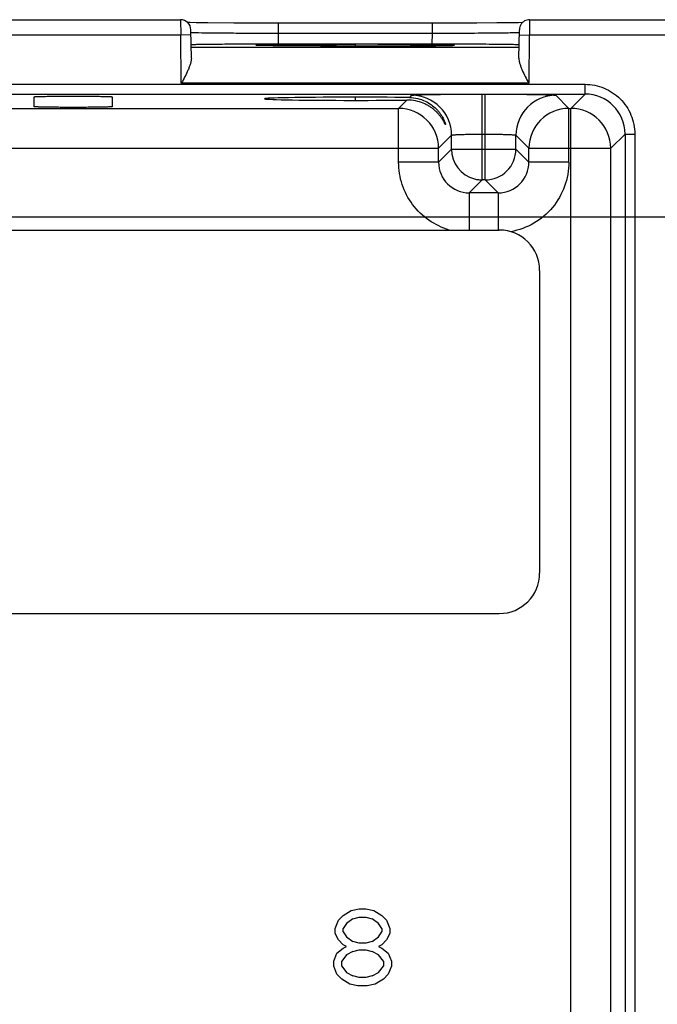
# Model space of a CAD drawing. Header units: inches. Extents: x 0 to 34, y 0 to 22.
# Tile 59 of 71: x 19.4 to 20.7, y 16.3 to 18.2. Entities that reach past the tile are written whole.
import ezdxf

# ---------------------------------------------------------------- set-up
doc = ezdxf.new("R2010")
doc.units = ezdxf.units.IN
doc.header["$LTSCALE"] = 1.87
doc.header["$MEASUREMENT"] = 0
doc.layers.get('0').update_dxf_attribs({"linetype": 'CONTINUOUS'})
doc.layers.add('DIMENSIONS', color=7, linetype='CONTINUOUS')
doc.styles.get("Standard").update_dxf_attribs({"font": 'txt', "width": 0.8})
doc.dimstyles.new('DIMSTYLE_1', dxfattribs={"dimtxt": 0.125, "dimasz": 0.18, "dimexe": 0.125, "dimexo": 0.0625, "dimgap": 0.09, "dimtad": 0, "dimtih": 1, "dimtoh": 1, "dimzin": 4, "dimdsep": 46, "dimtxsty": 'STANDARD', "dimblk": '_FILLED', "dimblk1": '_FILLED', "dimblk2": '_FILLED', "dimcen": 0.09, "dimadec": 0, "dimazin": 0, "dimtp": 0.01, "dimtm": 0.01, "dimtfac": 1, "dimtofl": 0, "dimtmove": 0, "dimatfit": 3, "dimldrblk": '_FILLED', "dimfxl": 1, "dimtolj": 1, "dimtzin": 4, "dimarcsym": 0})

# ---------------------------------------------------------------- blocks, each defined once
blk = doc.blocks.new('*D41')
at = {"layer": 'DIMENSIONS', "color": 2, "linetype": 'CONTINUOUS'}
blk.add_line((11.6309, 17.8466), (22.5948, 17.8466), dxfattribs=at)
at = {"layer": 'DIMENSIONS', "color": 2, "linetype": 'CONTINUOUS', "insert": (22.6573, 17.9091), "char_height": 0.125, "width": 1.125, "attachment_point": 1, "line_spacing_factor": 0.9}
blk.add_mtext('3.08{\\Ftxt.shx;\\W1.000000;\\H0.125000; }[78.3]', dxfattribs=at)
blk = doc.blocks.new('_FILLED')
at = {"color": 0, "linetype": 'BYBLOCK'}
blk.add_solid([(0, 0), (-1, 0.174), (-1, -0.174)], dxfattribs=at)

msp = doc.modelspace()

# ---------------------------------------------------------------- linework, layer by layer
at = {"color": 7, "linetype": 'CONTINUOUS'}
for p, q in [((19.3247, 18.2308), (19.7437, 18.2308)), ((19.7437, 18.2308), (19.7439, 18.2008)), ((19.7619, 18.2251), (19.7578, 18.2252)), ((19.7738, 18.2249), (19.7619, 18.2251)), ((20.4029, 18.225), (20.3893, 18.2248)), ((20.4109, 18.2252), (20.4029, 18.225)), ((20.4247, 18.2308), (20.4245, 18.2008)), ((20.4247, 18.2308), (20.7179, 18.2308)), ((19.7647, 18.1559), (19.7637, 18.2112)), ((19.7968, 18.2247), (19.7738, 18.2249)), ((19.8475, 18.2243), (19.7968, 18.2247)), ((20.2346, 18.2242), (19.8475, 18.2243)), ((19.9338, 18.2242), (19.9338, 18.2045)), ((20.3214, 18.2243), (20.2346, 18.2242)), ((20.2346, 18.2242), (20.2346, 18.2045)), ((20.3606, 18.2246), (20.3214, 18.2243)), ((20.3893, 18.2248), (20.3606, 18.2246)), ((20.4037, 18.1559), (20.4047, 18.2112)), ((20.4039, 18.206), (20.4046, 18.2062)), ((20.4051, 18.2146), (20.4047, 18.2112)), ((19.7439, 18.2008), (19.3237, 18.2008)), ((19.7639, 18.2012), (19.7439, 18.2008)), ((19.7447, 18.1069), (19.7439, 18.2008)), ((19.9338, 18.2045), (20.2346, 18.2045)), ((19.9338, 18.2045), (19.9342, 18.1831)), ((20.2346, 18.2045), (20.2342, 18.1831)), ((20.4045, 18.2012), (20.4245, 18.2008)), ((20.4237, 18.2008), (20.4229, 18.1069)), ((20.7479, 18.2008), (20.4237, 18.2008)), ((20.4041, 18.1769), (19.7643, 18.1769)), ((19.8944, 18.1808), (19.894, 18.1808)), ((19.8953, 18.1807), (19.8949, 18.1807)), ((19.9006, 18.1805), (19.8983, 18.1806)), ((19.9161, 18.1831), (19.8986, 18.1831)), ((19.9052, 18.1804), (19.9006, 18.1805)), ((19.9134, 18.1803), (19.9052, 18.1804)), ((19.9289, 18.1801), (19.9134, 18.1803)), ((19.9342, 18.1831), (19.9161, 18.1831)), ((19.9604, 18.1798), (19.9289, 18.1801)), ((20.2342, 18.1831), (19.9342, 18.1831)), ((20.0262, 18.1795), (19.9604, 18.1798)), ((20.1141, 18.1794), (20.0262, 18.1795)), ((20.0842, 18.1828), (20.0842, 18.1794)), ((20.1917, 18.1797), (20.1141, 18.1794)), ((20.2319, 18.18), (20.1917, 18.1797)), ((20.251, 18.1802), (20.2319, 18.18)), ((20.2523, 18.1831), (20.2342, 18.1831)), ((20.2414, 18.1801), (20.2719, 18.1807)), ((20.2608, 18.1804), (20.251, 18.1802)), ((20.2663, 18.1805), (20.2608, 18.1804)), ((20.2697, 18.1806), (20.2663, 18.1805)), ((20.2717, 18.1807), (20.2697, 18.1806)), ((20.2729, 18.1807), (20.2717, 18.1807)), ((20.2738, 18.1807), (20.2734, 18.1807)), ((11.9519, 18.1048), (20.5329, 18.1048)), ((20.4229, 18.1069), (19.7447, 18.1069)), ((20.5329, 18.0858), (20.5329, 18.1048)), ((11.9519, 18.0858), (20.5329, 18.0858)), ((19.4582, 18.0612), (19.458, 18.0804)), ((19.6104, 18.0804), (19.6102, 18.0612)), ((20.0842, 18.0797), (20.0842, 18.0735)), ((20.1852, 18.0741), (20.1691, 18.0579)), ((20.1944, 18.0833), (20.1902, 18.0791)), ((20.3324, 17.9183), (20.3324, 18.0857)), ((20.338, 17.9183), (20.338, 18.0857)), ((20.5013, 18.0579), (20.476, 18.0833)), ((20.5329, 18.0858), (20.5051, 18.0579)), ((19.4013, 18.0579), (20.1691, 18.0579)), ((20.1691, 17.9529), (20.1691, 18.0579)), ((20.5013, 18.0579), (20.5051, 18.0579)), ((20.5013, 17.9529), (20.5013, 18.0579)), ((20.5051, 14.9352), (20.5051, 18.0579)), ((20.247, 17.98), (20.2724, 18.0053)), ((20.2724, 17.9783), (20.2724, 18.0053)), ((20.3324, 18.0077), (20.338, 18.0077)), ((20.398, 18.0053), (20.4233, 17.98)), ((20.398, 17.9783), (20.398, 18.0053)), ((20.5831, 17.98), (20.6109, 18.0078)), ((20.6109, 18.0078), (20.6299, 18.0078)), ((20.6109, 18.0078), (20.6109, 14.9854)), ((20.6299, 18.0078), (20.6299, 14.9854)), ((19.3233, 17.98), (20.247, 17.98)), ((20.247, 17.9529), (20.247, 17.98)), ((20.2724, 17.9783), (20.247, 17.9529)), ((20.2724, 17.9783), (20.398, 17.9783)), ((20.4233, 17.9529), (20.398, 17.9783)), ((20.4233, 17.98), (20.5831, 17.98)), ((20.4233, 17.9529), (20.4233, 17.98)), ((20.5831, 15.0132), (20.5831, 17.98)), ((20.247, 17.9529), (20.1691, 17.9529)), ((20.5013, 17.9529), (20.4233, 17.9529)), ((20.307, 17.8929), (20.3324, 17.9183)), ((20.338, 17.9183), (20.3324, 17.9183)), ((20.338, 17.9183), (20.3633, 17.8929)), ((20.3633, 17.8929), (20.307, 17.8929)), ((20.307, 17.8929), (20.307, 17.8206)), ((20.3633, 17.8929), (20.3633, 17.8206)), ((12.1231, 17.8206), (20.3656, 17.8206)), ((20.4444, 17.1513), (20.4444, 17.7419)), ((12.1231, 17.0726), (20.3656, 17.0726)), ((20.0518, 16.4743), (20.0611, 16.4838)), ((20.0611, 16.4838), (20.0768, 16.4934)), ((20.0799, 16.4774), (20.0674, 16.4679)), ((20.0768, 16.4934), (20.0924, 16.4966)), ((20.0799, 16.4774), (20.0924, 16.4806)), ((20.0924, 16.4966), (20.1049, 16.4966)), ((20.0924, 16.4806), (20.1049, 16.4806)), ((20.1049, 16.4966), (20.1205, 16.4934)), ((20.1049, 16.4806), (20.1174, 16.4774)), ((20.1299, 16.4679), (20.1174, 16.4774)), ((20.1205, 16.4934), (20.1361, 16.4838)), ((20.1361, 16.4838), (20.1455, 16.4743)), ((20.0455, 16.4583), (20.0518, 16.4743)), ((20.0455, 16.4487), (20.0455, 16.4583)), ((20.0674, 16.4679), (20.0611, 16.4583)), ((20.0611, 16.4519), (20.0611, 16.4583)), ((20.1361, 16.4583), (20.1299, 16.4679)), ((20.1361, 16.4583), (20.1361, 16.4519)), ((20.1455, 16.4743), (20.1518, 16.4583)), ((20.1518, 16.4583), (20.1518, 16.4487)), ((20.0518, 16.436), (20.0455, 16.4487)), ((20.0611, 16.4519), (20.0674, 16.4423)), ((20.0674, 16.4423), (20.0799, 16.4328)), ((20.1174, 16.4328), (20.1299, 16.4423)), ((20.1299, 16.4423), (20.1361, 16.4519)), ((20.1518, 16.4487), (20.1455, 16.436)), ((20.0486, 16.4104), (20.0611, 16.42)), ((20.0611, 16.4264), (20.0518, 16.436)), ((20.0674, 16.4232), (20.0611, 16.4264)), ((20.0611, 16.42), (20.0674, 16.4232)), ((20.0924, 16.4296), (20.0799, 16.4328)), ((20.1049, 16.4296), (20.0924, 16.4296)), ((20.1174, 16.4328), (20.1049, 16.4296)), ((20.1361, 16.4264), (20.1299, 16.4232)), ((20.1299, 16.4232), (20.1361, 16.42)), ((20.1455, 16.436), (20.1361, 16.4264)), ((20.1361, 16.42), (20.1486, 16.4104)), ((20.0424, 16.3945), (20.0486, 16.4104)), ((20.0674, 16.4072), (20.058, 16.3945)), ((20.0799, 16.4136), (20.0674, 16.4072)), ((20.0799, 16.4136), (20.0924, 16.4168)), ((20.0924, 16.4168), (20.1049, 16.4168)), ((20.1049, 16.4168), (20.1174, 16.4136)), ((20.1299, 16.4072), (20.1174, 16.4136)), ((20.1393, 16.3945), (20.1299, 16.4072)), ((20.1486, 16.4104), (20.1549, 16.3945)), ((20.0424, 16.3849), (20.0424, 16.3945)), ((20.0486, 16.3689), (20.0424, 16.3849)), ((20.058, 16.3849), (20.058, 16.3945)), ((20.058, 16.3849), (20.0674, 16.3721)), ((20.1299, 16.3721), (20.1393, 16.3849)), ((20.1393, 16.3945), (20.1393, 16.3849)), ((20.1549, 16.3849), (20.1486, 16.3689)), ((20.1549, 16.3945), (20.1549, 16.3849)), ((20.058, 16.3594), (20.0486, 16.3689)), ((20.0674, 16.3721), (20.0799, 16.3657)), ((20.0924, 16.3625), (20.0799, 16.3657)), ((20.1049, 16.3625), (20.0924, 16.3625)), ((20.1174, 16.3657), (20.1049, 16.3625)), ((20.1174, 16.3657), (20.1299, 16.3721)), ((20.1486, 16.3689), (20.1393, 16.3594)), ((20.0736, 16.3498), (20.058, 16.3594)), ((20.0893, 16.3466), (20.0736, 16.3498)), ((20.108, 16.3466), (20.0893, 16.3466)), ((20.1236, 16.3498), (20.108, 16.3466)), ((20.1393, 16.3594), (20.1236, 16.3498))]:
    msp.add_line(p, q, dxfattribs=at)
for points in [[(19.8937, 18.1808), (19.8934, 18.1808), (19.8932, 18.1808), (19.8931, 18.1808)], [(19.8983, 18.1806), (19.8964, 18.1807), (19.8958, 18.1807)], [(20.2757, 18.1809), (20.2757, 18.1809), (20.2757, 18.1809), (20.2755, 18.1808), (20.2754, 18.1808), (20.2752, 18.1808), (20.2749, 18.1808), (20.2746, 18.1808), (20.2742, 18.1808)]]:
    msp.add_lwpolyline(points, dxfattribs=at)
for centre, radius, start, end in [((19.7437, 18.2108), 0.02, 1.0002, 90.0017), ((20.2012, 14.8183), 3.364, 89.1307, 89.316), ((20.1861, 17.993), 0.0811, 87.2256, 90.692), ((20.1944, 18.0053), 0.078, 0.0437, 89.9565), ((20.476, 18.0053), 0.078, 90.0435, 179.9563), ((20.5328, 18.0077), 0.0781, 0.0757, 89.9242), ((20.169, 17.9799), 0.078, 0.0195, 89.9804), ((20.5014, 17.9799), 0.078, 90.021, 179.979), ((20.5051, 17.9799), 0.078, 0.018, 89.9791), ((20.3324, 17.9783), 0.06, 180.0174, 255.0839), ((20.338, 17.9783), 0.06, 270.0209, 359.979), ((20.3071, 17.953), 0.06, 180.0504, 269.95), ((20.3633, 17.953), 0.06, 270.0504, 359.95), ((20.3326, 17.979), 0.0607, 255.1165, 262.4833), ((20.3325, 17.978), 0.0597, 262.4725, 269.9583), ((20.3656, 17.7419), 0.0787, 0, 90), ((20.3656, 17.1513), 0.0787, 270, 360)]:
    msp.add_arc(centre, radius, start, end, dxfattribs=at)
msp.add_ellipse((20.0842, 18.0766), major_axis=(0.1771, 0), ratio=0.017455, start_param=0.92934, end_param=5.318939, dxfattribs=at)
for points, knots in [([(20.4247, 18.2308), (20.4231, 18.2308), (20.4197, 18.2303), (20.4149, 18.2285), (20.4106, 18.2254), (20.4084, 18.2225), (20.4075, 18.221)], [0, 0, 0, 0, 0.236486, 0.48835, 0.744357, 1, 1, 1, 1]), ([(19.7638, 18.2062), (19.7638, 18.2061), (19.7639, 18.2061), (19.7641, 18.2061), (19.7644, 18.206), (19.7648, 18.206), (19.7653, 18.206), (19.7662, 18.2059), (19.7677, 18.2059), (19.7697, 18.2058), (19.7723, 18.2057), (19.7752, 18.2057), (19.7774, 18.2056), (19.7785, 18.2056)], [0, 0, 0, 0, 0.004677, 0.016926, 0.037014, 0.064951, 0.100713, 0.144268, 0.254609, 0.395671, 0.567138, 0.768692, 1, 1, 1, 1]), ([(20.2346, 18.2045), (20.245, 18.2045), (20.2655, 18.2046), (20.2954, 18.2047), (20.3232, 18.2049), (20.348, 18.2051), (20.3688, 18.2053), (20.3835, 18.2055), (20.3928, 18.2056), (20.3977, 18.2058), (20.4013, 18.2059), (20.4032, 18.206), (20.4039, 18.206)], [0, 0, 0, 0, 0.184742, 0.363215, 0.52923, 0.677237, 0.802042, 0.899531, 0.936918, 0.966236, 0.987314, 1, 1, 1, 1]), ([(20.4075, 18.221), (20.4072, 18.2205), (20.4062, 18.2185), (20.4054, 18.2163), (20.4051, 18.2146)], [0, 0, 0, 0, 0.255238, 1, 1, 1, 1]), ([(19.7785, 18.2056), (19.7872, 18.2054), (19.8081, 18.2052), (19.8438, 18.2049), (19.8868, 18.2046), (19.9177, 18.2045), (19.9338, 18.2045)], [0, 0, 0, 0, 0.16769, 0.403894, 0.689142, 1, 1, 1, 1]), ([(19.7967, 18.1825), (19.7942, 18.1825), (19.7896, 18.1824), (19.783, 18.1823), (19.7775, 18.1822), (19.7734, 18.1821), (19.7707, 18.182), (19.769, 18.182), (19.7676, 18.1819), (19.7664, 18.1818), (19.7655, 18.1818), (19.7649, 18.1817), (19.7646, 18.1817), (19.7644, 18.1817), (19.7643, 18.1816), (19.7643, 18.1816), (19.7643, 18.1816)], [0, 0, 0, 0, 0.228594, 0.429629, 0.601893, 0.744174, 0.803713, 0.855423, 0.899273, 0.935232, 0.963272, 0.983372, 0.990442, 0.995531, 0.998665, 1, 1, 1, 1]), ([(19.8986, 18.1831), (19.8795, 18.183), (19.8456, 18.1829), (19.8116, 18.1827), (19.7967, 18.1825)], [0, 0, 0, 0, 0.560304, 1, 1, 1, 1]), ([(20.0842, 18.1794), (20.0675, 18.1794), (20.0352, 18.1794), (19.9959, 18.1796), (19.9669, 18.1797), (19.948, 18.1799), (19.9314, 18.18), (19.9191, 18.1802), (19.9107, 18.1803), (19.9055, 18.1804), (19.901, 18.1805), (19.8973, 18.1806), (19.8948, 18.1807), (19.8931, 18.1808), (19.8922, 18.1808), (19.8915, 18.1809), (19.891, 18.1809), (19.8903, 18.1811), (19.891, 18.1812), (19.8915, 18.1812), (19.8922, 18.1813), (19.8932, 18.1814), (19.8948, 18.1814), (19.8974, 18.1815), (19.901, 18.1816), (19.9075, 18.1818), (19.9127, 18.1819), (19.9165, 18.1819)], [0, 0, 0, 0, 0.228118, 0.44083, 0.536675, 0.62335, 0.699403, 0.763451, 0.790637, 0.814448, 0.834773, 0.851507, 0.864592, 0.869753, 0.873988, 0.877293, 0.879664, 0.881613, 0.883591, 0.885976, 0.889295, 0.893545, 0.898721, 0.911834, 0.928597, 0.94895, 1, 1, 1, 1]), ([(19.9165, 18.1819), (19.9267, 18.1821), (19.9504, 18.1823), (20.0063, 18.1827), (20.0519, 18.1828), (20.0842, 18.1828)], [0, 0, 0, 0, 0.183583, 0.422668, 1, 1, 1, 1]), ([(20.2414, 18.1821), (20.2311, 18.1822), (20.2081, 18.1824), (20.1557, 18.1827), (20.1136, 18.1828), (20.0842, 18.1828)], [0, 0, 0, 0, 0.196733, 0.438143, 1, 1, 1, 1]), ([(20.0842, 18.1794), (20.1136, 18.1794), (20.1557, 18.1795), (20.2081, 18.1798), (20.2311, 18.18), (20.2414, 18.1801)], [0, 0, 0, 0, 0.561857, 0.803267, 1, 1, 1, 1]), ([(20.3717, 18.1825), (20.3543, 18.1827), (20.3145, 18.183), (20.2747, 18.1831), (20.2523, 18.1831)], [0, 0, 0, 0, 0.438453, 1, 1, 1, 1]), ([(20.2719, 18.1807), (20.2726, 18.1807), (20.2738, 18.1807), (20.2755, 18.1808), (20.2766, 18.1809), (20.2772, 18.1809), (20.2775, 18.181), (20.2777, 18.181), (20.2778, 18.181), (20.2779, 18.1811), (20.2779, 18.1811), (20.2779, 18.1811), (20.2778, 18.1811), (20.2777, 18.1811), (20.2776, 18.1812), (20.2774, 18.1812), (20.2771, 18.1812), (20.2767, 18.1813), (20.2761, 18.1813), (20.2754, 18.1813), (20.2743, 18.1814), (20.2726, 18.1815), (20.2702, 18.1815), (20.2675, 18.1816), (20.2642, 18.1817), (20.2591, 18.1818), (20.2551, 18.1819), (20.2523, 18.1819)], [0, 0, 0, 0, 0.065909, 0.118009, 0.156203, 0.170059, 0.180413, 0.187272, 0.189409, 0.190726, 0.191418, 0.192318, 0.19397, 0.196464, 0.199822, 0.204053, 0.21514, 0.229728, 0.247811, 0.26938, 0.294424, 0.354884, 0.429093, 0.516945, 0.61826, 0.732744, 1, 1, 1, 1]), ([(20.4042, 18.1816), (20.4042, 18.1816), (20.4041, 18.1816), (20.404, 18.1817), (20.4038, 18.1817), (20.4035, 18.1817), (20.4029, 18.1818), (20.402, 18.1818), (20.4008, 18.1819), (20.3994, 18.182), (20.3977, 18.182), (20.395, 18.1821), (20.3909, 18.1822), (20.3853, 18.1823), (20.3788, 18.1824), (20.3742, 18.1825), (20.3717, 18.1825)], [0, 0, 0, 0, 0.001341, 0.004499, 0.009627, 0.016748, 0.036978, 0.065172, 0.101291, 0.145288, 0.197118, 0.256731, 0.398989, 0.571047, 0.771765, 1, 1, 1, 1]), ([(19.7647, 18.1559), (19.7647, 18.1541), (19.7643, 18.1503), (19.7628, 18.1445), (19.7607, 18.1385), (19.7572, 18.1302), (19.7521, 18.1196), (19.7477, 18.1112), (19.7455, 18.1069)], [0, 0, 0, 0, 0.102673, 0.21564, 0.336353, 0.462749, 0.72757, 1, 1, 1, 1]), ([(20.4037, 18.1559), (20.4037, 18.1541), (20.4041, 18.1503), (20.4056, 18.1445), (20.4077, 18.1385), (20.4112, 18.1302), (20.4163, 18.1196), (20.4207, 18.1112), (20.4229, 18.1069)], [0, 0, 0, 0, 0.102673, 0.215635, 0.336335, 0.462732, 0.727565, 1, 1, 1, 1]), ([(20.5329, 18.1048), (20.5392, 18.1047), (20.5519, 18.1035), (20.5703, 18.098), (20.5871, 18.089), (20.6019, 18.0768), (20.6141, 18.062), (20.6231, 18.0452), (20.6286, 18.0268), (20.6299, 18.0141), (20.6299, 18.0078)], [0, 0, 0, 0, 0.124923, 0.249987, 0.374997, 0.5, 0.625003, 0.750013, 0.875077, 1, 1, 1, 1]), ([(19.4581, 18.0804), (19.4581, 18.0804), (19.4583, 18.0805), (19.4585, 18.0805), (19.459, 18.0806), (19.4596, 18.0807), (19.4604, 18.0807), (19.4613, 18.0808), (19.4625, 18.0809), (19.4644, 18.0809), (19.4672, 18.081), (19.471, 18.0811), (19.4755, 18.0812), (19.4805, 18.0813), (19.486, 18.0814), (19.4943, 18.0815), (19.5054, 18.0816), (19.5195, 18.0817), (19.5342, 18.0817), (19.5489, 18.0817), (19.563, 18.0816), (19.5741, 18.0815), (19.5823, 18.0814), (19.5879, 18.0813), (19.5929, 18.0812), (19.5974, 18.0811), (19.6012, 18.081), (19.604, 18.0809), (19.6059, 18.0809), (19.607, 18.0808), (19.608, 18.0807), (19.6088, 18.0807), (19.6094, 18.0806), (19.6099, 18.0805), (19.6101, 18.0805), (19.6103, 18.0804), (19.6103, 18.0804)], [0, 0, 0, 0, 0.000703, 0.002467, 0.005368, 0.009423, 0.014641, 0.02103, 0.028596, 0.037345, 0.058355, 0.08377, 0.113218, 0.146327, 0.182731, 0.22209, 0.30834, 0.402205, 0.499978, 0.597745, 0.691599, 0.77786, 0.817232, 0.85365, 0.88677, 0.916223, 0.941638, 0.962645, 0.971393, 0.97896, 0.98535, 0.990571, 0.994628, 0.997531, 0.999296, 1, 1, 1, 1]), ([(20.2605, 18.0267), (20.2605, 18.0267), (20.2605, 18.0266), (20.2604, 18.0266), (20.2604, 18.0266), (20.2603, 18.0266), (20.2602, 18.0267), (20.2601, 18.0269), (20.2599, 18.0272), (20.2597, 18.0276), (20.2595, 18.028), (20.2591, 18.0288), (20.2585, 18.0299), (20.2577, 18.0314), (20.2567, 18.0331), (20.2556, 18.0349), (20.2544, 18.0369), (20.2526, 18.0396), (20.25, 18.0432), (20.2464, 18.0474), (20.2423, 18.0517), (20.2377, 18.0558), (20.2325, 18.0597), (20.2268, 18.0633), (20.2182, 18.0678), (20.206, 18.0721), (20.1956, 18.0737), (20.1901, 18.074)], [0, 0, 0, 0, 0.001249, 0.0016, 0.002011, 0.002639, 0.003535, 0.006191, 0.010002, 0.01491, 0.020847, 0.02774, 0.044104, 0.063466, 0.085374, 0.109386, 0.135122, 0.162365, 0.22064, 0.28308, 0.34914, 0.4185, 0.491076, 0.566911, 0.64609, 0.815091, 1, 1, 1, 1]), ([(20.1902, 18.0791), (20.1957, 18.079), (20.2063, 18.0777), (20.2208, 18.0726), (20.2329, 18.0655), (20.2412, 18.0584), (20.2467, 18.0523), (20.2503, 18.0477), (20.2533, 18.0432), (20.2558, 18.0388), (20.2575, 18.0353), (20.2586, 18.0326), (20.2592, 18.0309), (20.2598, 18.0295), (20.2601, 18.0282), (20.2604, 18.0274), (20.2605, 18.0269), (20.2605, 18.0267)], [0, 0, 0, 0, 0.177091, 0.338784, 0.487325, 0.624401, 0.688883, 0.750466, 0.808783, 0.86311, 0.912178, 0.934097, 0.953754, 0.97073, 0.984484, 0.99441, 1, 1, 1, 1]), ([(20.1944, 18.0833), (20.1945, 18.0834), (20.1948, 18.0835), (20.1955, 18.0836), (20.1964, 18.0837), (20.1976, 18.0838), (20.1992, 18.0839), (20.2019, 18.0841), (20.206, 18.0843), (20.2119, 18.0845), (20.2189, 18.0847), (20.2269, 18.0848), (20.236, 18.085), (20.246, 18.0852), (20.2608, 18.0853), (20.2808, 18.0855), (20.3061, 18.0857), (20.3235, 18.0857), (20.3324, 18.0857)], [0, 0, 0, 0, 0.002438, 0.007006, 0.01377, 0.022758, 0.033995, 0.047499, 0.081331, 0.123941, 0.17483, 0.233491, 0.299339, 0.371731, 0.45002, 0.621408, 0.807264, 1, 1, 1, 1]), ([(20.338, 18.0857), (20.3468, 18.0857), (20.3643, 18.0857), (20.3896, 18.0855), (20.4096, 18.0853), (20.4244, 18.0852), (20.4344, 18.085), (20.4435, 18.0848), (20.4515, 18.0847), (20.4585, 18.0845), (20.4644, 18.0843), (20.4685, 18.0841), (20.4712, 18.0839), (20.4728, 18.0838), (20.474, 18.0837), (20.4749, 18.0836), (20.4755, 18.0835), (20.4759, 18.0834), (20.476, 18.0833)], [0, 0, 0, 0, 0.192733, 0.378587, 0.549974, 0.628263, 0.700655, 0.766502, 0.825162, 0.87605, 0.918659, 0.952492, 0.965997, 0.977234, 0.986224, 0.992989, 0.99756, 1, 1, 1, 1]), ([(19.6102, 18.0612), (19.6102, 18.0611), (19.6101, 18.0611), (19.6098, 18.061), (19.6093, 18.061), (19.6087, 18.0609), (19.6079, 18.0608), (19.6069, 18.0608), (19.6057, 18.0607), (19.6038, 18.0606), (19.601, 18.0605), (19.5972, 18.0604), (19.5927, 18.0603), (19.5877, 18.0602), (19.5822, 18.0601), (19.574, 18.06), (19.5629, 18.0599), (19.5488, 18.0598), (19.5342, 18.0598), (19.5195, 18.0598), (19.5055, 18.0599), (19.4944, 18.06), (19.4862, 18.0601), (19.4807, 18.0602), (19.4756, 18.0603), (19.4712, 18.0604), (19.4674, 18.0605), (19.4645, 18.0606), (19.4626, 18.0607), (19.4615, 18.0608), (19.4605, 18.0608), (19.4596, 18.0609), (19.459, 18.061), (19.4585, 18.061), (19.4583, 18.0611), (19.4581, 18.0611), (19.4581, 18.0612)], [0, 0, 0, 0, 0.000739, 0.002582, 0.005588, 0.009765, 0.015112, 0.021625, 0.0293, 0.038134, 0.059217, 0.084602, 0.113958, 0.146956, 0.183263, 0.222541, 0.308635, 0.402304, 0.499851, 0.597388, 0.691047, 0.777154, 0.816439, 0.852744, 0.885725, 0.915066, 0.940452, 0.96157, 0.970439, 0.978159, 0.984721, 0.990117, 0.99434, 0.997385, 0.999253, 1, 1, 1, 1]), ([(20.2724, 18.0053), (20.2724, 18.0054), (20.2726, 18.0055), (20.2729, 18.0056), (20.2733, 18.0057), (20.2741, 18.0059), (20.2755, 18.0061), (20.2775, 18.0063), (20.2801, 18.0065), (20.2831, 18.0067), (20.2866, 18.0068), (20.2921, 18.0071), (20.2998, 18.0073), (20.31, 18.0075), (20.321, 18.0077), (20.3286, 18.0077), (20.3324, 18.0077)], [0, 0, 0, 0, 0.002839, 0.007735, 0.014877, 0.024283, 0.049796, 0.083996, 0.126544, 0.17708, 0.23524, 0.300655, 0.451133, 0.622374, 0.807593, 1, 1, 1, 1]), ([(20.338, 18.0077), (20.3418, 18.0077), (20.3494, 18.0077), (20.3604, 18.0075), (20.3706, 18.0073), (20.3783, 18.0071), (20.3838, 18.0068), (20.3873, 18.0067), (20.3903, 18.0065), (20.3929, 18.0063), (20.3949, 18.0061), (20.3963, 18.0059), (20.3971, 18.0057), (20.3975, 18.0056), (20.3978, 18.0055), (20.3979, 18.0054), (20.398, 18.0053)], [0, 0, 0, 0, 0.192406, 0.377625, 0.548867, 0.699345, 0.76476, 0.82292, 0.873456, 0.916004, 0.950204, 0.975717, 0.985123, 0.992265, 0.997161, 1, 1, 1, 1]), ([(20.268, 17.8206), (20.2539, 17.8249), (20.2268, 17.8377), (20.1946, 17.8689), (20.1738, 17.9086), (20.1692, 17.9382), (20.1691, 17.9529)], [0, 0, 0, 0, 0.25, 0.499999, 0.749999, 1, 1, 1, 1]), ([(20.5013, 17.9529), (20.5012, 17.9371), (20.4958, 17.905), (20.4715, 17.8629), (20.4345, 17.8314), (20.404, 17.8203), (20.3884, 17.8173)], [0, 0, 0, 0, 0.250003, 0.500003, 0.750002, 1, 1, 1, 1])]:
    msp.add_open_spline(points, degree=3, knots=knots, dxfattribs=at)

# ---------------------------------------------------------------- dimensions: what is measured, and where the dimension line sits
at = {"layer": 'DIMENSIONS', "color": 2, "linetype": 'CONTINUOUS'}
dim = msp.add_ordinate_dim(feature_location=(11.6309, 17.8466), offset=(10.9639, 0), dtype=0, origin=(11.5684, 14.7624), dimstyle='DIMSTYLE_1', override={"dimtad": 1, "dimtih": 0, "dimtoh": 0}, dxfattribs=at)
dim.commit()
dim.dimension.update_dxf_attribs({"geometry": '*D41', "text_midpoint": (23.2198, 17.8466)})

doc.saveas('drawing.dxf')
